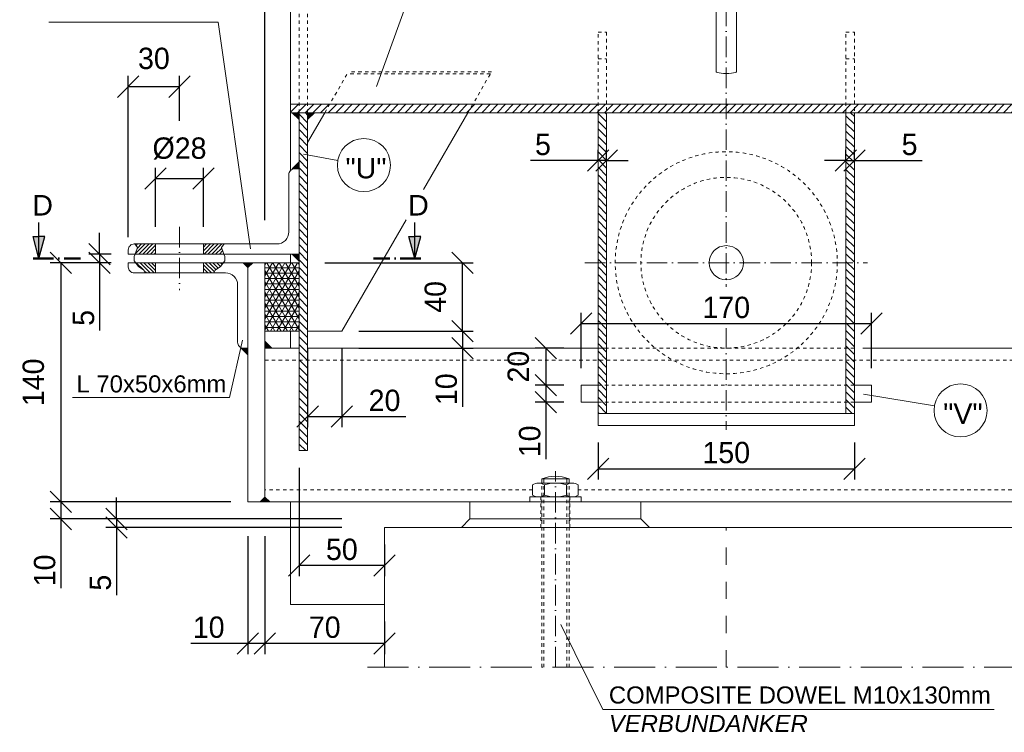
# Model space of a CAD drawing. Header units: millimetres. Extents: x 120724 to 215877, y -51423 to -32042.
# Tile 5 of 20: x 139880 to 140456, y -45960 to -45543. Entities that reach past the tile are written whole.
import ezdxf

# ---------------------------------------------------------------- set-up
doc = ezdxf.new("R2010")
doc.units = ezdxf.units.MM
doc.linetypes.add('ACAD_ISO10W100', pattern=[18, 12, -3, 0, -3])
doc.linetypes.add('JIS_02_1.0', pattern=[2, 1, -1])
doc.layers.add('Bemaßung', color=7, linetype='Continuous', lineweight=9)
doc.layers.add('Beschriftung', color=7, linetype='Continuous', lineweight=9)
doc.styles.add('LBB3.5M1000', font='isocp.shx', dxfattribs={"height": 3.5})
doc.dimstyles.new('DIN', dxfattribs={"dimtxt": 2.5, "dimasz": 2.5, "dimexe": 1.25, "dimexo": 0.625, "dimtad": 1, "dimtih": 1, "dimdec": 4, "dimdsep": 46, "dimlunit": 6, "dimtxsty": 'Standard', "dimcen": 2.5, "dimadec": 0, "dimazin": 0, "dimtfac": 1, "dimtdec": 4, "dimtmove": 0, "dimatfit": 3, "dimfxl": 0, "dimtvp": 1, "dimtolj": 1, "dimtzin": 0, "dimarcsym": 0})

# ---------------------------------------------------------------- blocks, each defined once
blk = doc.blocks.new('_Oblique')
at = {"color": 0, "linetype": 'ByBlock', "lineweight": -2}
blk.add_line((-0.5, -0.5), (0.5, 0.5), dxfattribs=at)
blk = doc.blocks.new('*D60')
at = {"layer": 'Bemaßung', "color": 0, "lineweight": -2, "transparency": 16777216}
for p, q in [((140023.15, -45660.33), (140023.15, -45396.69)), ((141730.17, -45660.33), (141730.17, -45396.69)), ((140023.15, -45402.94), (141730.17, -45402.94))]:
    blk.add_line(p, q, dxfattribs=at)
at = {"layer": 'DEFPOINTS', "color": 0, "transparency": 16777216}
for p in [(141730.17, -45402.94), (140023.15, -45685.33), (141730.17, -45685.33)]:
    blk.add_point(p, dxfattribs=at)
at = {"layer": 'Bemaßung', "color": 0, "lineweight": -2, "transparency": 16777216, "xscale": 12.5, "yscale": 12.5, "zscale": 12.5, "rotation": 180}
blk.add_blockref('_Oblique', (140023.15, -45402.94), dxfattribs=at)
at = {"layer": 'Bemaßung', "color": 0, "lineweight": -2, "transparency": 16777216, "xscale": 12.5, "yscale": 12.5, "zscale": 12.5}
blk.add_blockref('_Oblique', (141730.17, -45402.94), dxfattribs=at)
at = {"layer": 'Bemaßung', "color": 0, "transparency": 16777216, "insert": (140876.66, -45393.56), "char_height": 12.5, "attachment_point": 5}
blk.add_mtext('\\A1;E', dxfattribs=at)
blk = doc.blocks.new('*D68')
at = {"layer": 'Bemaßung', "color": 0, "lineweight": -2, "transparency": 16777216}
for p, q in [((140043.15, -45805.33), (140043.15, -45868.8)), ((140093.15, -45850.33), (140093.15, -45868.8)), ((140093.15, -45862.55), (140043.15, -45862.55))]:
    blk.add_line(p, q, dxfattribs=at)
at = {"layer": 'DEFPOINTS', "color": 0, "transparency": 16777216}
for p in [(140043.15, -45795.33), (140093.15, -45840.33), (140043.15, -45862.55)]:
    blk.add_point(p, dxfattribs=at)
at = {"layer": 'Bemaßung', "color": 0, "lineweight": -2, "transparency": 16777216, "xscale": 12.5, "yscale": 12.5, "zscale": 12.5, "rotation": 180}
blk.add_blockref('_Oblique', (140043.15, -45862.55), dxfattribs=at)
at = {"layer": 'Bemaßung', "color": 0, "lineweight": -2, "transparency": 16777216, "xscale": 12.5, "yscale": 12.5, "zscale": 12.5}
blk.add_blockref('_Oblique', (140093.15, -45862.55), dxfattribs=at)
at = {"layer": 'Bemaßung', "color": 0, "transparency": 16777216, "insert": (140068.15, -45853.18), "char_height": 12.5, "attachment_point": 5}
blk.add_mtext('\\A1;50', dxfattribs=at)
blk = doc.blocks.new('*D73')
at = {"layer": 'Bemaßung', "color": 0, "lineweight": -2, "transparency": 16777216}
for p, q in [((140023.15, -45845.33), (140023.15, -45914.37)), ((140093.15, -45895.33), (140093.15, -45914.37)), ((140093.15, -45908.12), (140023.15, -45908.12))]:
    blk.add_line(p, q, dxfattribs=at)
at = {"layer": 'DEFPOINTS', "color": 0, "transparency": 16777216}
for p in [(140023.15, -45835.33), (140093.15, -45885.33), (140023.15, -45908.12)]:
    blk.add_point(p, dxfattribs=at)
at = {"layer": 'Bemaßung', "color": 0, "lineweight": -2, "transparency": 16777216, "xscale": 12.5, "yscale": 12.5, "zscale": 12.5, "rotation": 180}
blk.add_blockref('_Oblique', (140023.15, -45908.12), dxfattribs=at)
at = {"layer": 'Bemaßung', "color": 0, "lineweight": -2, "transparency": 16777216, "xscale": 12.5, "yscale": 12.5, "zscale": 12.5}
blk.add_blockref('_Oblique', (140093.15, -45908.12), dxfattribs=at)
at = {"layer": 'Bemaßung', "color": 0, "transparency": 16777216, "insert": (140058.15, -45898.75), "char_height": 12.5, "attachment_point": 5}
blk.add_mtext('\\A1;70', dxfattribs=at)
blk = doc.blocks.new('*D74')
at = {"layer": 'Bemaßung', "color": 0, "lineweight": -2, "transparency": 16777216}
for p, q in [((140013.15, -45845.33), (140013.15, -45914.37)), ((140023.15, -45845.33), (140023.15, -45914.37)), ((140013.15, -45908.12), (139979.82, -45908.12)), ((140023.15, -45908.12), (140013.15, -45908.12))]:
    blk.add_line(p, q, dxfattribs=at)
at = {"layer": 'DEFPOINTS', "color": 0, "transparency": 16777216}
for p in [(140013.15, -45835.33), (140023.15, -45835.33), (140013.15, -45908.12)]:
    blk.add_point(p, dxfattribs=at)
at = {"layer": 'Bemaßung', "color": 0, "lineweight": -2, "transparency": 16777216, "xscale": 12.5, "yscale": 12.5, "zscale": 12.5, "rotation": 180}
blk.add_blockref('_Oblique', (140013.15, -45908.12), dxfattribs=at)
at = {"layer": 'Bemaßung', "color": 0, "lineweight": -2, "transparency": 16777216, "xscale": 12.5, "yscale": 12.5, "zscale": 12.5}
blk.add_blockref('_Oblique', (140023.15, -45908.12), dxfattribs=at)
at = {"layer": 'Bemaßung', "color": 0, "transparency": 16777216, "insert": (139990.23, -45898.75), "char_height": 12.5, "attachment_point": 5}
blk.add_mtext('\\A1;10', dxfattribs=at)
blk = doc.blocks.new('*D75')
at = {"layer": 'Bemaßung', "color": 0, "lineweight": -2, "transparency": 16777216}
for p, q in [((140048.15, -45735.33), (140048.15, -45781.6)), ((140068.15, -45735.33), (140068.15, -45781.6)), ((140048.15, -45775.35), (140068.15, -45775.35)), ((140068.15, -45775.35), (140105.65, -45775.35))]:
    blk.add_line(p, q, dxfattribs=at)
at = {"layer": 'DEFPOINTS', "color": 0, "transparency": 16777216}
for p in [(140048.15, -45725.33), (140068.15, -45725.33), (140068.15, -45775.35)]:
    blk.add_point(p, dxfattribs=at)
at = {"layer": 'Bemaßung', "color": 0, "lineweight": -2, "transparency": 16777216, "xscale": 12.5, "yscale": 12.5, "zscale": 12.5, "rotation": 180}
blk.add_blockref('_Oblique', (140048.15, -45775.35), dxfattribs=at)
at = {"layer": 'Bemaßung', "color": 0, "lineweight": -2, "transparency": 16777216, "xscale": 12.5, "yscale": 12.5, "zscale": 12.5}
blk.add_blockref('_Oblique', (140068.15, -45775.35), dxfattribs=at)
at = {"layer": 'Bemaßung', "color": 0, "transparency": 16777216, "insert": (140093.15, -45765.98), "char_height": 12.5, "attachment_point": 5}
blk.add_mtext('\\A1;20', dxfattribs=at)
blk = doc.blocks.new('*D76')
at = {"layer": 'Bemaßung', "color": 0, "lineweight": -2, "transparency": 16777216}
for p, q in [((140078.15, -45725.33), (140144.94, -45725.33)), ((140138.69, -45725.33), (140138.69, -45735.33)), ((140078.15, -45735.33), (140144.94, -45735.33)), ((140138.69, -45735.33), (140138.69, -45769.77))]:
    blk.add_line(p, q, dxfattribs=at)
at = {"layer": 'DEFPOINTS', "color": 0, "transparency": 16777216}
for p in [(140068.15, -45725.33), (140138.69, -45725.33), (140068.15, -45735.33)]:
    blk.add_point(p, dxfattribs=at)
at = {"layer": 'Bemaßung', "color": 0, "lineweight": -2, "transparency": 16777216, "xscale": 12.5, "yscale": 12.5, "zscale": 12.5}
for p, rotation in [((140138.69, -45725.33), 90), ((140138.69, -45735.33), 270)]:
    blk.add_blockref('_Oblique', p, dxfattribs=dict(at, rotation=rotation))
at = {"layer": 'Bemaßung', "color": 0, "transparency": 16777216, "insert": (140129.31, -45759.36), "char_height": 12.5, "attachment_point": 5, "rotation": 90}
blk.add_mtext('\\A1;10', dxfattribs=at)
blk = doc.blocks.new('*D77')
at = {"layer": 'Bemaßung', "color": 0, "lineweight": -2, "transparency": 16777216}
for p, q in [((140058.15, -45685.33), (140144.94, -45685.33)), ((140138.69, -45725.33), (140138.69, -45685.33)), ((140078.15, -45725.33), (140144.94, -45725.33))]:
    blk.add_line(p, q, dxfattribs=at)
at = {"layer": 'DEFPOINTS', "color": 0, "transparency": 16777216}
for p in [(140048.15, -45685.33), (140138.69, -45685.33), (140068.15, -45725.33)]:
    blk.add_point(p, dxfattribs=at)
at = {"layer": 'Bemaßung', "color": 0, "lineweight": -2, "transparency": 16777216, "xscale": 12.5, "yscale": 12.5, "zscale": 12.5}
for p, rotation in [((140138.69, -45685.33), 90), ((140138.69, -45725.33), 270)]:
    blk.add_blockref('_Oblique', p, dxfattribs=dict(at, rotation=rotation))
at = {"layer": 'Bemaßung', "color": 0, "transparency": 16777216, "insert": (140122.93, -45705.33), "char_height": 12.5, "attachment_point": 5, "rotation": 90}
blk.add_mtext('\\A1;40', dxfattribs=at)
blk = doc.blocks.new('*D78')
at = {"layer": 'Bemaßung', "color": 0, "lineweight": -2, "transparency": 16777216}
for p, q in [((139997.15, -45825.33), (139897.38, -45825.33)), ((139903.63, -45825.33), (139903.63, -45835.33)), ((140068.15, -45835.33), (139897.38, -45835.33)), ((139903.63, -45835.33), (139903.63, -45875.84))]:
    blk.add_line(p, q, dxfattribs=at)
at = {"layer": 'DEFPOINTS', "color": 0, "transparency": 16777216}
for p in [(139903.63, -45825.33), (140072.15, -45825.33), (140143.15, -45835.33)]:
    blk.add_point(p, dxfattribs=at)
at = {"layer": 'Bemaßung', "color": 0, "lineweight": -2, "transparency": 16777216, "xscale": 12.5, "yscale": 12.5, "zscale": 12.5}
for p, rotation in [((139903.63, -45825.33), 90), ((139903.63, -45835.33), 270)]:
    blk.add_blockref('_Oblique', p, dxfattribs=dict(at, rotation=rotation))
at = {"layer": 'Bemaßung', "color": 0, "transparency": 16777216, "insert": (139894.26, -45865.43), "char_height": 12.5, "attachment_point": 5, "rotation": 90}
blk.add_mtext('\\A1;10', dxfattribs=at)
blk = doc.blocks.new('*D79')
at = {"layer": 'Bemaßung', "color": 0, "lineweight": -2, "transparency": 16777216}
for p, q in [((139933.15, -45685.33), (139897.38, -45685.33)), ((139903.63, -45685.33), (139903.63, -45825.33)), ((140003.15, -45825.33), (139897.38, -45825.33))]:
    blk.add_line(p, q, dxfattribs=at)
at = {"layer": 'DEFPOINTS', "color": 0, "transparency": 16777216}
for p in [(139943.15, -45685.33), (139903.63, -45825.33), (140013.15, -45825.33)]:
    blk.add_point(p, dxfattribs=at)
at = {"layer": 'Bemaßung', "color": 0, "lineweight": -2, "transparency": 16777216, "xscale": 12.5, "yscale": 12.5, "zscale": 12.5}
for p, rotation in [((139903.63, -45685.33), 90), ((139903.63, -45825.33), 270)]:
    blk.add_blockref('_Oblique', p, dxfattribs=dict(at, rotation=rotation))
at = {"layer": 'Bemaßung', "color": 0, "transparency": 16777216, "insert": (139887.64, -45755.33), "char_height": 12.5, "attachment_point": 5, "rotation": 90}
blk.add_mtext('\\A1;140', dxfattribs=at)
blk = doc.blocks.new('*D80')
at = {"layer": 'Bemaßung', "color": 0, "lineweight": -2, "transparency": 16777216}
for p, q in [((139936.22, -45835.33), (139936.22, -45822.83)), ((140068.15, -45835.33), (139929.97, -45835.33)), ((139936.22, -45835.33), (139936.22, -45840.33)), ((140068.15, -45840.33), (139929.97, -45840.33)), ((139936.22, -45840.33), (139936.22, -45879.91))]:
    blk.add_line(p, q, dxfattribs=at)
at = {"layer": 'DEFPOINTS', "color": 0, "transparency": 16777216}
for p in [(140143.15, -45835.33), (139936.22, -45840.33), (140143.15, -45840.33)]:
    blk.add_point(p, dxfattribs=at)
at = {"layer": 'Bemaßung', "color": 0, "lineweight": -2, "transparency": 16777216, "xscale": 12.5, "yscale": 12.5, "zscale": 12.5}
for p, rotation in [((139936.22, -45835.33), 270), ((139936.22, -45840.33), 90)]:
    blk.add_blockref('_Oblique', p, dxfattribs=dict(at, rotation=rotation))
at = {"layer": 'Bemaßung', "color": 0, "transparency": 16777216, "insert": (139926.84, -45872.62), "char_height": 12.5, "attachment_point": 5, "rotation": 90}
blk.add_mtext('\\A1;5', dxfattribs=at)
blk = doc.blocks.new('*D81')
at = {"layer": 'Bemaßung', "color": 0, "lineweight": -2, "transparency": 16777216}
for p, q in [((139926.4, -45680.33), (139926.4, -45667.83)), ((139933.15, -45680.33), (139920.15, -45680.33)), ((139926.4, -45680.33), (139926.4, -45685.33)), ((139933.15, -45685.33), (139920.15, -45685.33)), ((139926.4, -45685.33), (139926.4, -45724.91))]:
    blk.add_line(p, q, dxfattribs=at)
at = {"layer": 'DEFPOINTS', "color": 0, "transparency": 16777216}
for p in [(139926.4, -45680.33), (139943.15, -45680.33), (139943.15, -45685.33)]:
    blk.add_point(p, dxfattribs=at)
at = {"layer": 'Bemaßung', "color": 0, "lineweight": -2, "transparency": 16777216, "xscale": 12.5, "yscale": 12.5, "zscale": 12.5}
for p, rotation in [((139926.4, -45680.33), 270), ((139926.4, -45685.33), 90)]:
    blk.add_blockref('_Oblique', p, dxfattribs=dict(at, rotation=rotation))
at = {"layer": 'Bemaßung', "color": 0, "transparency": 16777216, "insert": (139917.02, -45717.62), "char_height": 12.5, "attachment_point": 5, "rotation": 90}
blk.add_mtext('\\A1;5', dxfattribs=at)
blk = doc.blocks.new('*D82')
at = {"layer": 'Bemaßung', "color": 0, "lineweight": -2, "transparency": 16777216}
for p, q in [((139959.15, -45664.33), (139959.15, -45629.69)), ((139987.15, -45664.33), (139987.15, -45629.69)), ((139959.15, -45635.94), (139987.15, -45635.94))]:
    blk.add_line(p, q, dxfattribs=at)
at = {"layer": 'DEFPOINTS', "color": 0, "transparency": 16777216}
for p in [(139987.15, -45635.94), (139959.15, -45674.33), (139987.15, -45674.33)]:
    blk.add_point(p, dxfattribs=at)
at = {"layer": 'Bemaßung', "color": 0, "lineweight": -2, "transparency": 16777216, "xscale": 12.5, "yscale": 12.5, "zscale": 12.5, "rotation": 180}
blk.add_blockref('_Oblique', (139959.15, -45635.94), dxfattribs=at)
at = {"layer": 'Bemaßung', "color": 0, "lineweight": -2, "transparency": 16777216, "xscale": 12.5, "yscale": 12.5, "zscale": 12.5}
blk.add_blockref('_Oblique', (139987.15, -45635.94), dxfattribs=at)
at = {"layer": 'Bemaßung', "color": 0, "transparency": 16777216, "insert": (139973.15, -45618.47), "char_height": 12.5, "attachment_point": 5}
blk.add_mtext('\\A1;%%c28', dxfattribs=at)
blk = doc.blocks.new('*D83')
at = {"layer": 'Bemaßung', "color": 0, "lineweight": -2, "transparency": 16777216}
for p, q in [((139943.15, -45670.33), (139943.15, -45576.01)), ((139973.15, -45602.22), (139973.15, -45576.01)), ((139943.15, -45582.26), (139973.15, -45582.26))]:
    blk.add_line(p, q, dxfattribs=at)
at = {"layer": 'DEFPOINTS', "color": 0, "transparency": 16777216}
for p in [(139973.15, -45582.26), (139973.15, -45612.22), (139943.15, -45680.33)]:
    blk.add_point(p, dxfattribs=at)
at = {"layer": 'Bemaßung', "color": 0, "lineweight": -2, "transparency": 16777216, "xscale": 12.5, "yscale": 12.5, "zscale": 12.5, "rotation": 180}
blk.add_blockref('_Oblique', (139943.15, -45582.26), dxfattribs=at)
at = {"layer": 'Bemaßung', "color": 0, "lineweight": -2, "transparency": 16777216, "xscale": 12.5, "yscale": 12.5, "zscale": 12.5}
blk.add_blockref('_Oblique', (139973.15, -45582.26), dxfattribs=at)
at = {"layer": 'Bemaßung', "color": 0, "transparency": 16777216, "insert": (139958.15, -45565.79), "char_height": 12.5, "attachment_point": 5}
blk.add_mtext('\\A1;30', dxfattribs=at)
blk = doc.blocks.new('*D96')
at = {"layer": 'Bemaßung', "color": 0, "lineweight": -2, "transparency": 16777216}
for p, q in [((140198.15, -45735.33), (140181.29, -45735.33)), ((140187.54, -45735.33), (140187.54, -45756.97)), ((140198.15, -45756.97), (140181.29, -45756.97))]:
    blk.add_line(p, q, dxfattribs=at)
at = {"layer": 'DEFPOINTS', "color": 0, "transparency": 16777216}
for p in [(140208.15, -45735.33), (140187.54, -45756.97), (140208.15, -45756.97)]:
    blk.add_point(p, dxfattribs=at)
at = {"layer": 'Bemaßung', "color": 0, "lineweight": -2, "transparency": 16777216, "xscale": 12.5, "yscale": 12.5, "zscale": 12.5}
for p, rotation in [((140187.54, -45735.33), 90), ((140187.54, -45756.97), 270)]:
    blk.add_blockref('_Oblique', p, dxfattribs=dict(at, rotation=rotation))
at = {"layer": 'Bemaßung', "color": 0, "transparency": 16777216, "insert": (140171.47, -45746.15), "char_height": 12.5, "attachment_point": 5, "rotation": 90}
blk.add_mtext('\\A1;20', dxfattribs=at)
blk = doc.blocks.new('*D97')
at = {"layer": 'Bemaßung', "color": 0, "lineweight": -2, "transparency": 16777216}
for p, q in [((140198.15, -45756.97), (140181.29, -45756.97)), ((140187.54, -45756.97), (140187.54, -45766.97)), ((140198.15, -45766.97), (140181.29, -45766.97)), ((140187.54, -45766.97), (140187.54, -45800.3))]:
    blk.add_line(p, q, dxfattribs=at)
at = {"layer": 'DEFPOINTS', "color": 0, "transparency": 16777216}
for p in [(140187.54, -45756.97), (140208.15, -45756.97), (140208.15, -45766.97)]:
    blk.add_point(p, dxfattribs=at)
at = {"layer": 'Bemaßung', "color": 0, "lineweight": -2, "transparency": 16777216, "xscale": 12.5, "yscale": 12.5, "zscale": 12.5}
for p, rotation in [((140187.54, -45756.97), 90), ((140187.54, -45766.97), 270)]:
    blk.add_blockref('_Oblique', p, dxfattribs=dict(at, rotation=rotation))
at = {"layer": 'Bemaßung', "color": 0, "transparency": 16777216, "insert": (140178.16, -45789.88), "char_height": 12.5, "attachment_point": 5, "rotation": 90}
blk.add_mtext('\\A1;10', dxfattribs=at)
blk = doc.blocks.new('*D98')
at = {"layer": 'Bemaßung', "color": 0, "lineweight": -2, "transparency": 16777216}
for p, q in [((140218.15, -45790.6), (140218.15, -45812.13)), ((140368.15, -45790.6), (140368.15, -45812.13)), ((140218.15, -45805.88), (140368.15, -45805.88))]:
    blk.add_line(p, q, dxfattribs=at)
at = {"layer": 'DEFPOINTS', "color": 0, "transparency": 16777216}
for p in [(140218.15, -45780.6), (140368.15, -45780.6), (140368.15, -45805.88)]:
    blk.add_point(p, dxfattribs=at)
at = {"layer": 'Bemaßung', "color": 0, "lineweight": -2, "transparency": 16777216, "xscale": 12.5, "yscale": 12.5, "zscale": 12.5, "rotation": 180}
blk.add_blockref('_Oblique', (140218.15, -45805.88), dxfattribs=at)
at = {"layer": 'Bemaßung', "color": 0, "lineweight": -2, "transparency": 16777216, "xscale": 12.5, "yscale": 12.5, "zscale": 12.5}
blk.add_blockref('_Oblique', (140368.15, -45805.88), dxfattribs=at)
at = {"layer": 'Bemaßung', "color": 0, "transparency": 16777216, "insert": (140293.15, -45796.51), "char_height": 12.5, "attachment_point": 5}
blk.add_mtext('\\A1;150', dxfattribs=at)
blk = doc.blocks.new('*D99')
at = {"layer": 'Bemaßung', "color": 0, "lineweight": -2, "transparency": 16777216}
for p, q in [((140208.15, -45746.97), (140208.15, -45714.68)), ((140378.15, -45746.97), (140378.15, -45714.68)), ((140208.15, -45720.93), (140378.15, -45720.93))]:
    blk.add_line(p, q, dxfattribs=at)
at = {"layer": 'DEFPOINTS', "color": 0, "transparency": 16777216}
for p in [(140378.15, -45720.93), (140208.15, -45756.97), (140378.15, -45756.97)]:
    blk.add_point(p, dxfattribs=at)
at = {"layer": 'Bemaßung', "color": 0, "lineweight": -2, "transparency": 16777216, "xscale": 12.5, "yscale": 12.5, "zscale": 12.5, "rotation": 180}
blk.add_blockref('_Oblique', (140208.15, -45720.93), dxfattribs=at)
at = {"layer": 'Bemaßung', "color": 0, "lineweight": -2, "transparency": 16777216, "xscale": 12.5, "yscale": 12.5, "zscale": 12.5}
blk.add_blockref('_Oblique', (140378.15, -45720.93), dxfattribs=at)
at = {"layer": 'Bemaßung', "color": 0, "transparency": 16777216, "insert": (140293.15, -45711.56), "char_height": 12.5, "attachment_point": 5}
blk.add_mtext('\\A1;170', dxfattribs=at)
blk = doc.blocks.new('*D100')
at = {"layer": 'Bemaßung', "color": 0, "lineweight": -2, "transparency": 16777216}
for p, q in [((140218.15, -45624.91), (140218.15, -45619.28)), ((140223.15, -45624.91), (140223.15, -45619.28)), ((140218.15, -45625.53), (140178.57, -45625.53)), ((140223.15, -45625.53), (140218.15, -45625.53)), ((140223.15, -45625.53), (140235.65, -45625.53))]:
    blk.add_line(p, q, dxfattribs=at)
at = {"layer": 'DEFPOINTS', "color": 0, "transparency": 16777216}
for p in [(140223.15, -45625.53), (140218.15, -45634.91), (140223.15, -45634.91)]:
    blk.add_point(p, dxfattribs=at)
at = {"layer": 'Bemaßung', "color": 0, "lineweight": -2, "transparency": 16777216, "xscale": 12.5, "yscale": 12.5, "zscale": 12.5}
blk.add_blockref('_Oblique', (140218.15, -45625.53), dxfattribs=at)
at = {"layer": 'Bemaßung', "color": 0, "lineweight": -2, "transparency": 16777216, "xscale": 12.5, "yscale": 12.5, "zscale": 12.5, "rotation": 180}
blk.add_blockref('_Oblique', (140223.15, -45625.53), dxfattribs=at)
at = {"layer": 'Bemaßung', "color": 0, "transparency": 16777216, "insert": (140185.86, -45616.16), "char_height": 12.5, "attachment_point": 5}
blk.add_mtext('\\A1;5', dxfattribs=at)
blk = doc.blocks.new('*D101')
at = {"layer": 'Bemaßung', "color": 0, "lineweight": -2, "transparency": 16777216}
for p, q in [((140363.15, -45624.91), (140363.15, -45619.28)), ((140368.15, -45624.91), (140368.15, -45619.28)), ((140363.15, -45625.53), (140350.65, -45625.53)), ((140363.15, -45625.53), (140368.15, -45625.53)), ((140368.15, -45625.53), (140407.73, -45625.53))]:
    blk.add_line(p, q, dxfattribs=at)
at = {"layer": 'DEFPOINTS', "color": 0, "transparency": 16777216}
for p in [(140363.15, -45625.53), (140363.15, -45634.91), (140368.15, -45634.91)]:
    blk.add_point(p, dxfattribs=at)
at = {"layer": 'Bemaßung', "color": 0, "lineweight": -2, "transparency": 16777216, "xscale": 12.5, "yscale": 12.5, "zscale": 12.5}
blk.add_blockref('_Oblique', (140363.15, -45625.53), dxfattribs=at)
at = {"layer": 'Bemaßung', "color": 0, "lineweight": -2, "transparency": 16777216, "xscale": 12.5, "yscale": 12.5, "zscale": 12.5, "rotation": 180}
blk.add_blockref('_Oblique', (140368.15, -45625.53), dxfattribs=at)
at = {"layer": 'Bemaßung', "color": 0, "transparency": 16777216, "insert": (140400.44, -45616.16), "char_height": 12.5, "attachment_point": 5}
blk.add_mtext('\\A1;5', dxfattribs=at)

msp = doc.modelspace()

# ---------------------------------------------------------------- hatches: boundary and pattern name
at = {"lineweight": 5}
h = msp.add_hatch(dxfattribs=at)
h.set_pattern_fill('ANSI31', color=0)
h.paths.add_polyline_path([(140480.201, -45597.572), (140480.201, -45592.572), (140038.15, -45592.572), (140038.15, -45597.572)])
h = msp.add_hatch(color=0, dxfattribs=at)
h.dxf.hatch_style = 1
h.paths.add_polyline_path([(140039.15, -45597.572), (140043.15, -45597.572), (140043.15, -45601.572)])
h = msp.add_hatch(dxfattribs=at)
h.set_pattern_fill('ANSI31', color=0, angle=90)
h.set_pattern_definition([(135, (-5, -8890.548), (-2.24506403, -2.24506403), [])])
h.paths.add_polyline_path([(140048.15, -45597.572), (140043.15, -45597.572), (140043.15, -45795.326), (140048.15, -45795.326)])
h = msp.add_hatch(color=0, dxfattribs=at)
h.dxf.hatch_style = 1
h.paths.add_polyline_path([(140052.15, -45597.572), (140048.15, -45597.572), (140048.15, -45601.572)])
h = msp.add_hatch(dxfattribs=at)
h.set_pattern_fill('ANSI31', color=0, angle=90)
h.set_pattern_definition([(135, (-1895, -8890.548), (-2.24506403, -2.24506403), [])])
h.paths.add_polyline_path([(140218.15, -45597.572), (140223.15, -45597.572), (140223.15, -45773.602), (140218.15, -45773.602)])
h.paths.add_polyline_path([(140363.15, -45597.572), (140368.15, -45597.572), (140368.15, -45773.602), (140363.15, -45773.602)])
h = msp.add_hatch(color=0, dxfattribs=at)
h.dxf.hatch_style = 1
h.paths.add_polyline_path([(140039.15, -45630.326), (140043.15, -45630.326), (140043.15, -45626.326)])
for points in [[(139890.905, -45682.826), (139887.474, -45670.021), (139890.905, -45670.021)], [(139890.905, -45682.826), (139890.905, -45670.021), (139894.336, -45670.021)], [(140110.871, -45682.826), (140110.871, -45670.021), (140107.44, -45670.021)], [(140110.871, -45682.826), (140114.302, -45670.021), (140110.871, -45670.021)]]:
    msp.add_hatch(color=256).paths.add_polyline_path(points)
h = msp.add_hatch(dxfattribs=at)
h.set_pattern_fill('ANSI31', color=256, scale=0.5)
h.set_pattern_definition([(45, (0, -8635.5503), (-1.122532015, 1.122532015), [])])
h.paths.add_polyline_path([(139959.15, -45674.326), (139947.071, -45674.326), (139948.552, -45676.442), (139947.47, -45679.691), (139947.197, -45680.326), (139959.15, -45680.326)])
h.paths.add_polyline_path([(139997.747, -45676.442), (139999.228, -45674.326), (139987.15, -45674.326), (139987.15, -45680.326), (139999.102, -45680.326), (139998.83, -45679.691)])
h = msp.add_hatch(color=0, dxfattribs=at)
h.dxf.hatch_style = 1
h.paths.add_polyline_path([(140039.15, -45680.326), (140043.15, -45680.326), (140043.15, -45684.326)])
h = msp.add_hatch(dxfattribs=at)
h.set_pattern_fill('ANSI31', color=256, scale=0.5, angle=90)
h.set_pattern_definition([(135, (0, -8635.5503), (-1.122532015, -1.122532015), [])])
h.paths.add_polyline_path([(139959.15, -45685.326), (139947.432, -45685.326), (139949.093, -45687.541), (139952.341, -45689.707), (139953.06, -45691.326), (139959.15, -45691.326)])
h.paths.add_polyline_path([(139997.206, -45687.541), (139998.867, -45685.326), (139987.15, -45685.326), (139987.15, -45691.326), (139993.24, -45691.326), (139993.959, -45689.707)])
h = msp.add_hatch(color=0, dxfattribs=at)
h.dxf.hatch_style = 1
h.paths.add_polyline_path([(140015.978, -45685.326), (140013.15, -45688.154), (140010.321, -45685.326)])
h = msp.add_hatch(dxfattribs=at)
h.set_pattern_fill('NET3', color=252)
h.paths.add_polyline_path([(140043.15, -45685.326), (140023.15, -45685.326), (140023.15, -45725.326), (140043.15, -45725.326)])
h = msp.add_hatch(color=0, dxfattribs=at)
h.dxf.hatch_style = 1
h.paths.add_polyline_path([(140027.15, -45735.326), (140023.15, -45735.326), (140023.15, -45731.326)])
h = msp.add_hatch(color=0, dxfattribs=at)
h.dxf.hatch_style = 1
h.paths.add_polyline_path([(140009.15, -45735.326), (140013.15, -45735.326), (140013.15, -45739.326)])
h = msp.add_hatch(color=0, dxfattribs=at)
h.dxf.hatch_style = 1
h.paths.add_polyline_path([(140020.321, -45825.326), (140023.15, -45822.497), (140025.978, -45825.326)])

# ---------------------------------------------------------------- linework, layer by layer
at = {"linetype": 'ACAD_ISO10W100', "lineweight": 5}
for p, q in [((140293.15, -45462.495), (140293.15, -45699.4)), ((139973.15, -45664.326), (139973.15, -45701.326)), ((140210.434, -45685.329), (140375.865, -45685.329)), ((140293.15, -45723.717), (140293.15, -45783.063)), ((140193.15, -45922.07), (140193.15, -45807.265))]:
    msp.add_line(p, q, dxfattribs=at)
at = {"lineweight": 9}
for p, q in [((140287.15, -45473.495), (140287.15, -45573.495)), ((140299.15, -45573.495), (140299.15, -45473.495)), ((140038.15, -45631.376), (140038.15, -45495.326)), ((140043.15, -45597.572), (140043.15, -45795.326)), ((140048.15, -45795.326), (140048.15, -45597.572)), ((140048.15, -45614.892), (140058.15, -45597.572)), ((140115.955, -45642.524), (140141.909, -45597.572)), ((140068.15, -45725.326), (140105.787, -45660.137)), ((139959.15, -45680.326), (139959.15, -45674.326)), ((139987.15, -45680.326), (139987.15, -45674.326)), ((140038.15, -45685.326), (140038.15, -45680.326)), ((139959.15, -45691.326), (139959.15, -45685.326)), ((139987.15, -45691.326), (139987.15, -45685.326)), ((140013.15, -45825.326), (140013.15, -45685.326)), ((140013.15, -45685.326), (140023.15, -45685.326)), ((140023.15, -45685.326), (140023.15, -45735.326)), ((140023.15, -45685.326), (140043.15, -45685.326)), ((140043.15, -45725.326), (140023.15, -45725.326)), ((140038.15, -45735.326), (140038.15, -45725.326)), ((140048.15, -45725.326), (140068.15, -45725.326)), ((140023.15, -45825.326), (140023.15, -45735.326)), ((140023.15, -45735.326), (140043.15, -45735.326)), ((140048.15, -45735.326), (140223.15, -45735.326)), ((140373.15, -45735.326), (140480.201, -45735.326)), ((140043.15, -45795.326), (140048.15, -45795.326)), ((140023.15, -45825.326), (140013.15, -45825.326)), ((140480.201, -45825.326), (140023.15, -45825.326)), ((140038.15, -45885.326), (140038.15, -45825.326)), ((140143.15, -45825.326), (140143.15, -45835.326)), ((140243.15, -45835.326), (140243.15, -45825.326)), ((140143.15, -45835.326), (140138.15, -45840.326)), ((140143.15, -45835.326), (140243.15, -45835.326)), ((140243.15, -45835.326), (140248.15, -45840.326)), ((140093.15, -45922.07), (140093.15, -45840.326)), ((140293.15, -45840.326), (140093.15, -45840.326)), ((140480.201, -45840.326), (140293.15, -45840.326)), ((140093.15, -45885.326), (140038.15, -45885.326))]:
    msp.add_line(p, q, dxfattribs=at)
at = {"linetype": 'JIS_02_1.0', "lineweight": 5, "ltscale": 2}
for p, q in [((140043.15, -45597.572), (140043.15, -45500.326)), ((140048.15, -45597.572), (140048.15, -45500.326)), ((140218.15, -45565.946), (140223.15, -45565.946)), ((140363.15, -45565.946), (140368.15, -45565.946)), ((140058.15, -45597.572), (140072.041, -45573.511)), ((140155.093, -45574.735), (140071.334, -45574.735)), ((140155.8, -45573.511), (140072.041, -45573.511)), ((140141.909, -45597.572), (140155.8, -45573.511)), ((140218.15, -45735.326), (140368.15, -45735.326)), ((140023.15, -45742.426), (140480.201, -45742.426)), ((140218.15, -45756.965), (140368.15, -45756.965)), ((140218.15, -45766.965), (140368.15, -45766.965)), ((140185.15, -45922.07), (140185.15, -45811.826)), ((140201.15, -45922.07), (140201.15, -45811.826)), ((140179.75, -45818.226), (140023.15, -45818.226)), ((140186.375, -45922.07), (140186.375, -45814.326)), ((140199.925, -45922.07), (140199.925, -45814.326)), ((140480.201, -45818.226), (140206.55, -45818.226)), ((140184.65, -45840.326), (140184.65, -45822.326)), ((140201.65, -45840.326), (140201.65, -45822.326))]:
    msp.add_line(p, q, dxfattribs=at)
for p, q in [((139890.905, -45682.826), (139890.905, -45661.828)), ((140110.871, -45682.826), (140110.871, -45661.828)), ((139890.905, -45682.826), (139887.474, -45670.021)), ((139887.474, -45670.021), (139890.905, -45670.021)), ((139890.905, -45682.826), (139894.336, -45670.021)), ((139894.336, -45670.021), (139890.905, -45670.021)), ((140110.871, -45682.826), (140107.44, -45670.021)), ((140107.44, -45670.021), (140110.871, -45670.021)), ((140110.871, -45682.826), (140114.302, -45670.021)), ((140114.302, -45670.021), (140110.871, -45670.021))]:
    msp.add_line(p, q)
at = {"linetype": 'ACAD_ISO10W100', "lineweight": 50}
for p, q in [((139887.474, -45682.826), (139915.103, -45682.826)), ((140114.302, -45682.826), (140086.673, -45682.826))]:
    msp.add_line(p, q, dxfattribs=at)
at = {"linetype": 'Continuous', "lineweight": 9}
for p, q in [((140185.15, -45811.826), (140201.15, -45811.826)), ((140185.15, -45811.826), (140185.15, -45814.326)), ((140186.375, -45811.391), (140186.375, -45814.326)), ((140199.925, -45811.391), (140199.925, -45814.326)), ((140201.15, -45811.826), (140201.15, -45814.326)), ((140179.75, -45821.326), (140179.75, -45815.326)), ((140183.214, -45814.326), (140203.086, -45814.326)), ((140186.678, -45821.326), (140186.678, -45815.326)), ((140199.622, -45821.326), (140199.622, -45815.326)), ((140206.55, -45821.326), (140206.55, -45815.326)), ((140178.15, -45825.326), (140178.15, -45822.326)), ((140178.15, -45822.326), (140208.15, -45822.326)), ((140208.15, -45825.326), (140208.15, -45822.326))]:
    msp.add_line(p, q, dxfattribs=at)
at = {"linetype": 'JIS_02_1.0', "lineweight": 9, "ltscale": 10}
msp.add_line((140293.15, -45922.07), (140293.15, -45840.326), dxfattribs=at)
at = {"linetype": 'ACAD_ISO10W100', "lineweight": 9, "ltscale": 2}
msp.add_line((140083.15, -45922.07), (140490.201, -45922.07), dxfattribs=at)
at = {"linetype": 'JIS_02_1.0', "lineweight": 5, "ltscale": 2}
for points in [[(140218.15, -45597.572), (140218.15, -45550.326), (140223.15, -45550.326), (140223.15, -45597.572)], [(140363.15, -45597.572), (140363.15, -45550.326), (140368.15, -45550.326), (140368.15, -45597.572)]]:
    msp.add_lwpolyline(points, dxfattribs=at)
at = {"lineweight": 9}
for points in [[(140480.201, -45592.572), (140038.15, -45592.572), (140038.15, -45597.572), (140480.201, -45597.572)], [(140218.15, -45756.965), (140208.15, -45756.965), (140208.15, -45766.965), (140218.15, -45766.965)], [(140368.15, -45766.965), (140378.15, -45766.965), (140378.15, -45756.965), (140368.15, -45756.965)]]:
    msp.add_lwpolyline(points, dxfattribs=at)
at = {"lineweight": 5}
for points in [[(140039.15, -45597.572), (140043.15, -45597.572), (140043.15, -45601.572)], [(140052.15, -45597.572), (140048.15, -45597.572), (140048.15, -45601.572)], [(140039.15, -45630.326), (140043.15, -45630.326), (140043.15, -45626.326)], [(140039.15, -45680.326), (140043.15, -45680.326), (140043.15, -45684.326)], [(140015.978, -45685.326), (140013.15, -45688.154), (140010.321, -45685.326)], [(140027.15, -45735.326), (140023.15, -45735.326), (140023.15, -45731.326)], [(140009.15, -45735.326), (140013.15, -45735.326), (140013.15, -45739.326)], [(140020.321, -45825.326), (140023.15, -45822.497), (140025.978, -45825.326)]]:
    msp.add_lwpolyline(points, close=True, dxfattribs=at)
at = {"lineweight": 9}
for points in [[(140218.15, -45597.572), (140223.15, -45597.572), (140223.15, -45773.602), (140218.15, -45773.602)], [(140363.15, -45597.572), (140368.15, -45597.572), (140368.15, -45773.602), (140363.15, -45773.602)], [(140218.15, -45780.602), (140368.15, -45780.602), (140368.15, -45773.602), (140218.15, -45773.602)]]:
    msp.add_lwpolyline(points, close=True, dxfattribs=at)
for points in [[(140043.15, -45680.326), (140043.15, -45630.326), (140040.65, -45630.326, 0.4142136), (140037.15, -45633.826), (140037.15, -45667.326, -0.4142136), (140030.15, -45674.326), (139946.65, -45674.326, 0.4142136), (139943.15, -45677.826), (139943.15, -45680.326)], [(140013.15, -45685.326), (140013.15, -45735.326), (140010.65, -45735.326, -0.4142136), (140007.15, -45731.826), (140007.15, -45698.326, 0.4142136), (140000.15, -45691.326), (139946.65, -45691.326, -0.4142136), (139943.15, -45687.826), (139943.15, -45685.326)]]:
    msp.add_lwpolyline(points, format="xyb", close=True, dxfattribs=at)
at = {"lineweight": 5}
for points in [[(139953.06, -45691.326), (139952.341, -45689.707), (139949.093, -45687.541), (139946.658, -45684.293), (139946.658, -45681.586), (139947.47, -45679.691), (139948.552, -45676.442), (139947.071, -45674.326)], [(139993.24, -45691.326), (139993.959, -45689.707), (139997.206, -45687.541), (139999.642, -45684.293), (139999.642, -45681.586), (139998.83, -45679.691), (139997.747, -45676.442), (139999.228, -45674.326)]]:
    msp.add_lwpolyline(points, dxfattribs=at)
at = {"linetype": 'JIS_02_1.0', "lineweight": 5, "ltscale": 2}
for radius in [65, 49.966]:
    msp.add_circle((140293.15, -45685.329), radius, dxfattribs=at)
at = {"lineweight": 9}
msp.add_circle((140293.15, -45685.329), 10, dxfattribs=at)
at = {"linetype": 'Continuous', "lineweight": 9}
for centre, radius, start, end in [((140193.15, -45832.409), 22.083, 68.760689, 111.239311), ((140183.214, -45820.826), 6.5, 57.795758, 122.204242), ((140193.15, -45835.768), 21.442, 72.432642, 107.567358), ((140203.086, -45820.826), 6.5, 57.795758, 122.204242), ((140183.214, -45815.826), 6.5, 237.795758, 302.204242), ((140193.15, -45800.884), 21.442, 252.432642, 287.567358), ((140203.086, -45815.826), 6.5, 237.795758, 302.204242)]:
    msp.add_arc(centre, radius, start, end, dxfattribs=at)
at = {"lineweight": 9}
msp.add_ellipse((140293.15, -45573.495), major_axis=(-6, 0), ratio=0.1807477, start_param=0, end_param=3.1415927, dxfattribs=at)
at = {"layer": 'Bemaßung', "lineweight": 5}
msp.add_line((140118.918, -45497.39), (140088.528, -45582.211), dxfattribs=at)
at = {"layer": 'Bemaßung'}
for p, q in [((140065.797, -45625.401), (140045.794, -45621.806)), ((140414.976, -45769.179), (140373.486, -45762.216))]:
    msp.add_line(p, q, dxfattribs=at)
for centre in [(140081.104, -45628.152), (140430.314, -45771.753)]:
    msp.add_circle(centre, 15.552, dxfattribs=at)
at = {"layer": 'Beschriftung', "lineweight": 5}
for p, q in [((139896.676, -45544.422), (139995.803, -45544.422)), ((139995.803, -45544.422), (140014.684, -45677.134)), ((140002.41, -45764.145), (140009.963, -45730.578)), ((139910.457, -45764.145), (140002.41, -45764.145)), ((140220.874, -45946.746), (140196.348, -45897.178)), ((140449.94, -45946.746), (140220.874, -45946.746))]:
    msp.add_line(p, q, dxfattribs=at)

# ---------------------------------------------------------------- texts
at = {"layer": 'Beschriftung', "attachment_point": 1, "style": 'LBB3.5M1000'}
for s, insert, char_height, width in [('{\\fArial|b0|i0|c0|p34;"U"}', (140070.285, -45623.931), 12, 11.45947), ('{\\fArial|b0|i0|c0|p34;D}', (139886.974, -45645.687), 12, 11.45947), ('{\\fArial|b0|i0|c0|p34;D}', (140106.94, -45645.687), 12, 11.45947), ('{\\fArial|b0|i0|c0|p34;L 70x50x6mm}', (139912.852, -45751.245), 10, 96.78528), ('{\\fArial|b0|i0|c0|p34;"V"}', (140420.12, -45767.68), 12, 11.45947), ('{\\fArial|b0|i0|c0|p34;COMPOSITE DOWEL M10x130mm\\P\\fArial|b0|i1|c0|p34;VERBUNDANKER}', (140224.437, -45933.346), 10, 225.51038)]:
    msp.add_mtext(s, dxfattribs=dict(at, insert=insert, char_height=char_height, width=width))

# ---------------------------------------------------------------- dimensions: what is measured, and where the dimension line sits
at = {"layer": 'Bemaßung'}
dim = msp.add_linear_dim(base=(141730.174, -45402.936), p1=(140023.15, -45685.326), p2=(141730.174, -45685.326), text='E', dimstyle='DIN', override={"dimscale": 5, "dimexo": 5, "dimdec": 2, "dimblk1": 'Oblique', "dimblk2": 'Oblique', "dimsah": 1, "dimtdec": 2}, dxfattribs=at)
dim.commit()
dim.dimension.update_dxf_attribs({"geometry": '*D60', "text_midpoint": (140876.662, -45393.561)})
for base, p1, p2, override, picture, middle in [((139973.15, -45582.26), (139943.15, -45680.326), (139973.15, -45612.221), {"dimscale": 5, "dimexo": 2, "dimdec": 2, "dimblk1": 'Oblique', "dimblk2": 'Oblique', "dimsah": 1, "dimtdec": 2, "dimtmove": 2}, '*D83', (139958.15, -45565.793)), ((140223.15, -45625.53), (140218.15, -45634.905), (140223.15, -45634.905), {"dimscale": 5, "dimexo": 2, "dimdec": 2, "dimblk1": 'Oblique', "dimblk2": 'Oblique', "dimsah": 1, "dimtdec": 2}, '*D100', (140185.858, -45625.53))]:
    dim = msp.add_linear_dim(base=base, p1=p1, p2=p2, dimstyle='DIN', override=override, dxfattribs=at)
    dim.commit()
    dim.dimension.update_dxf_attribs({"geometry": picture, "text_midpoint": middle, "dimtype": 160})
dim = msp.add_linear_dim(base=(139987.15, -45635.942), p1=(139959.15, -45674.326), p2=(139987.15, -45674.326), text='%%c28', dimstyle='DIN', override={"dimscale": 5, "dimexo": 2, "dimdec": 2, "dimblk1": 'Oblique', "dimblk2": 'Oblique', "dimsah": 1, "dimtdec": 2, "dimtmove": 2}, dxfattribs=at)
dim.commit()
dim.dimension.update_dxf_attribs({"geometry": '*D82', "text_midpoint": (139973.15, -45618.471), "dimtype": 160})
for base, p1, p2, angle, override, picture, middle in [((140363.15, -45625.53), (140368.15, -45634.905), (140363.15, -45634.905), 180, {"dimscale": 5, "dimexo": 2, "dimdec": 2, "dimblk1": 'Oblique', "dimblk2": 'Oblique', "dimsah": 1, "dimtdec": 2}, '*D101', (140400.441, -45625.53)), ((139926.397, -45680.326), (139943.15, -45685.326), (139943.15, -45680.326), 90, {"dimscale": 5, "dimexo": 2, "dimdec": 2, "dimblk1": 'Oblique', "dimblk2": 'Oblique', "dimsah": 1, "dimtdec": 2}, '*D81', (139926.397, -45717.617)), ((139903.632, -45825.326), (139943.15, -45685.326), (140013.15, -45825.326), 90, {"dimscale": 5, "dimexo": 2, "dimdec": 2, "dimblk1": 'Oblique', "dimblk2": 'Oblique', "dimsah": 1, "dimtdec": 2, "dimtmove": 2}, '*D79', (139887.641, -45755.326)), ((140138.687, -45685.326), (140068.15, -45725.326), (140048.15, -45685.326), 90, {"dimscale": 5, "dimexo": 2, "dimdec": 2, "dimblk1": 'Oblique', "dimblk2": 'Oblique', "dimsah": 1, "dimtdec": 2, "dimtmove": 2}, '*D77', (140122.931, -45705.326)), ((140138.687, -45725.326), (140068.15, -45735.326), (140068.15, -45725.326), 90, {"dimscale": 5, "dimexo": 2, "dimdec": 2, "dimblk1": 'Oblique', "dimblk2": 'Oblique', "dimsah": 1, "dimtdec": 2}, '*D76', (140138.687, -45759.356)), ((140187.538, -45756.965), (140208.15, -45766.965), (140208.15, -45756.965), 90, {"dimscale": 5, "dimexo": 2, "dimdec": 2, "dimblk1": 'Oblique', "dimblk2": 'Oblique', "dimsah": 1, "dimtdec": 2}, '*D97', (140187.538, -45789.882)), ((139903.632, -45825.326), (140143.15, -45835.326), (140072.154, -45825.326), 90, {"dimscale": 5, "dimexo": 15, "dimdec": 2, "dimblk1": 'Oblique', "dimblk2": 'Oblique', "dimsah": 1, "dimtdec": 2}, '*D78', (139903.632, -45865.426))]:
    dim = msp.add_linear_dim(base=base, p1=p1, p2=p2, angle=angle, dimstyle='DIN', override=override, dxfattribs=at)
    dim.commit()
    dim.dimension.update_dxf_attribs({"geometry": picture, "text_midpoint": middle, "dimtype": 160})
for base, p1, p2, override, picture, middle in [((140378.15, -45720.933), (140208.15, -45756.965), (140378.15, -45756.965), {"dimscale": 5, "dimexo": 2, "dimdec": 2, "dimblk1": 'Oblique', "dimblk2": 'Oblique', "dimsah": 1, "dimtdec": 2, "dimtmove": 2}, '*D99', (140293.15, -45711.558)), ((140068.15, -45775.352), (140048.15, -45725.326), (140068.15, -45725.326), {"dimscale": 5, "dimexo": 2, "dimdec": 2, "dimblk1": 'Oblique', "dimblk2": 'Oblique', "dimsah": 1, "dimtdec": 2}, '*D75', (140093.15, -45765.977)), ((140368.15, -45805.884), (140218.15, -45780.602), (140368.15, -45780.602), {"dimscale": 5, "dimexo": 2, "dimdec": 2, "dimblk1": 'Oblique', "dimblk2": 'Oblique', "dimsah": 1, "dimtdec": 2, "dimtmove": 2}, '*D98', (140293.15, -45796.509)), ((140043.15, -45862.553), (140093.15, -45840.326), (140043.15, -45795.326), {"dimscale": 5, "dimexo": 2, "dimdec": 2, "dimblk1": 'Oblique', "dimblk2": 'Oblique', "dimsah": 1, "dimtdec": 2}, '*D68', (140068.15, -45853.178)), ((140013.15, -45908.123), (140023.15, -45835.326), (140013.15, -45835.326), {"dimscale": 5, "dimexo": 2, "dimdec": 2, "dimblk1": 'Oblique', "dimblk2": 'Oblique', "dimsah": 1, "dimtdec": 2}, '*D74', (139990.233, -45898.748)), ((140023.15, -45908.123), (140093.15, -45885.326), (140023.15, -45835.326), {"dimscale": 5, "dimexo": 2, "dimdec": 2, "dimblk1": 'Oblique', "dimblk2": 'Oblique', "dimsah": 1, "dimtdec": 2}, '*D73', (140058.15, -45898.748))]:
    dim = msp.add_linear_dim(base=base, p1=p1, p2=p2, dimstyle='DIN', override=override, dxfattribs=at)
    dim.commit()
    dim.dimension.update_dxf_attribs({"geometry": picture, "text_midpoint": middle})
dim = msp.add_linear_dim(base=(140187.538, -45756.965), p1=(140208.15, -45735.326), p2=(140208.15, -45756.965), angle=90, text='20', dimstyle='DIN', override={"dimscale": 5, "dimexo": 2, "dimdec": 2, "dimblk1": 'Oblique', "dimblk2": 'Oblique', "dimsah": 1, "dimtdec": 2, "dimtmove": 2}, dxfattribs=at)
dim.commit()
dim.dimension.update_dxf_attribs({"geometry": '*D96', "text_midpoint": (140171.468, -45746.146), "dimtype": 160})
dim = msp.add_linear_dim(base=(139936.22, -45840.326), p1=(140143.15, -45835.326), p2=(140143.15, -45840.326), angle=90, dimstyle='DIN', override={"dimscale": 5, "dimexo": 15, "dimdec": 2, "dimblk1": 'Oblique', "dimblk2": 'Oblique', "dimsah": 1, "dimtdec": 2}, dxfattribs=at)
dim.commit()
dim.dimension.update_dxf_attribs({"geometry": '*D80', "text_midpoint": (139926.845, -45872.617)})

doc.saveas('drawing.dxf')
